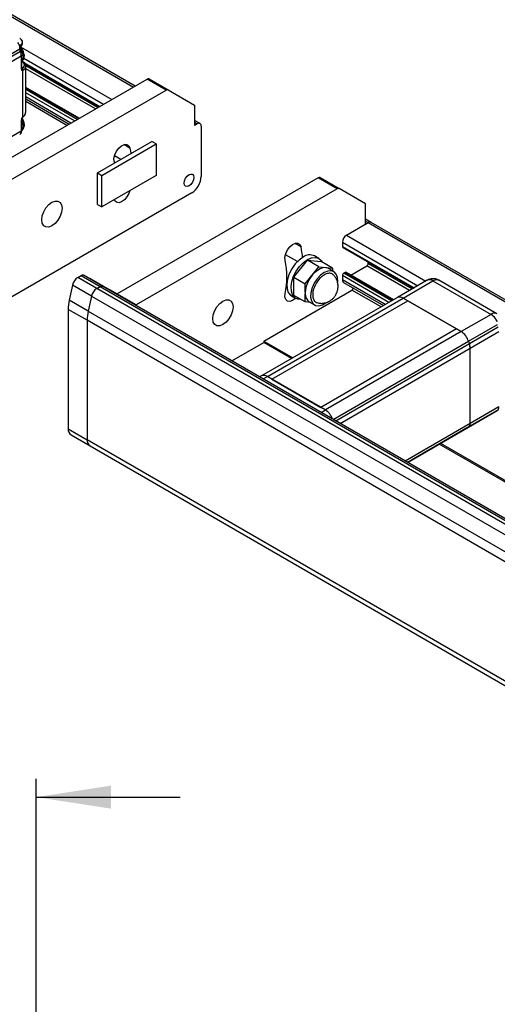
# Model space of a CAD drawing. Header units: millimetres. Extents: x 0 to 1118, y 0 to 864.
# Tile 18 of 21: x 878 to 961, y 371 to 542. Entities that reach past the tile are written whole.
import ezdxf

# ---------------------------------------------------------------- set-up
doc = ezdxf.new("R2010")
doc.units = ezdxf.units.MM
doc.layers.add('DIMENSIONS', color=140, linetype='Continuous', lineweight=25)
doc.styles.add('SLDTEXTSTYLE0', font='TXT', dxfattribs={"width": 0.75})
doc.dimstyles.new('SLDDIMSTYLE4', dxfattribs={"dimtxt": 13, "dimasz": 13, "dimexe": 0, "dimexo": 0.0625, "dimgap": 3.25, "dimtad": 0, "dimtih": 1, "dimtoh": 1, "dimdec": 1, "dimrnd": 1e-09, "dimzin": 12, "dimdsep": 46, "dimtxsty": 'SLDTEXTSTYLE0', "dimsah": 1, "dimcen": 0.09, "dimadec": 0, "dimazin": 3, "dimtfac": 1, "dimtdec": 1, "dimtmove": 0, "dimatfit": 0, "dimfxl": 0, "dimfrac": 2, "dimtolj": 1, "dimtzin": 12, "dimarcsym": 0})

# ---------------------------------------------------------------- blocks, each defined once
blk = doc.blocks.new('_D_10')
at = {"layer": 'DIMENSIONS'}
for p, q in [((843.23, 365.14), (843.23, 410.55)), ((880.73, 355.73), (880.73, 410.55)), ((780.42, 409.29), (776.46, 409.29)), ((776.46, 409.29), (776.46, 388.65)), ((814.04, 409.29), (818, 409.29)), ((818, 409.29), (818, 388.65)), ((843.23, 407.37), (824.6, 407.37)), ((880.73, 407.37), (905.73, 407.37)), ((776.46, 388.65), (780.42, 388.65)), ((818, 388.65), (814.04, 388.65))]:
    blk.add_line(p, q, dxfattribs=at)
for points in [[(843.23, 407.37), (830.23, 409.37), (830.23, 405.37)], [(880.73, 407.37), (893.73, 405.37), (893.73, 409.37)]]:
    blk.add_solid(points, dxfattribs=at)
at = {"layer": 'DIMENSIONS', "char_height": 13, "attachment_point": 1, "style": 'SLDTEXTSTYLE0'}
for s, insert in [('37.5', (780.42, 428.68)), ('1.48', (780.42, 405.41))]:
    blk.add_mtext(s, dxfattribs=dict(at, insert=insert))

msp = doc.modelspace()

# ---------------------------------------------------------------- linework, layer by layer
for p, q in [((897.89213, 530.79241), (741.3298, 621.17392)), ((741.3298, 620.8358), (897.59927, 530.62335)), ((878.03089, 538.93462), (877.98207, 538.98264)), ((872.85157, 534.36016), (877.86716, 537.25559)), ((877.99466, 536.79836), (872.99777, 533.91371)), ((877.90315, 537.07779), (877.99466, 536.79836)), ((877.98697, 537.16035), (877.96189, 537.28551)), ((878.07719, 536.88798), (877.98568, 537.16741)), ((878.0054, 537.58048), (893.82804, 528.44626)), ((873.13027, 533.14705), (878.12716, 536.03169)), ((878.12716, 536.03169), (878.12716, 533.75359)), ((878.20526, 533.86245), (878.20526, 536.14055)), ((878.54566, 534.90075), (891.77721, 527.26234)), ((878.59332, 535.60813), (892.41371, 527.62979)), ((878.20526, 533.92618), (878.30113, 533.87084)), ((878.31572, 533.4853), (878.31572, 525.36651)), ((878.76635, 534.6606), (891.67955, 527.20597)), ((878.89372, 534.34515), (891.47002, 527.08501)), ((878.90151, 526.24127), (878.90151, 534.24337)), ((890.99858, 526.81285), (878.90151, 533.79634)), ((865.07416, 511.847), (899.998, 532.0081)), ((903.29783, 530.10315), (899.998, 532.0081)), ((900.33133, 532.04109), (903.63117, 530.13614)), ((868.37346, 509.94174), (903.29783, 530.10315)), ((888.1972, 525.19565), (878.90151, 530.56194)), ((878.90151, 530.44923), (888.09958, 525.13929)), ((887.86388, 525.00322), (878.90151, 530.17709)), ((903.63117, 530.13614), (908.20714, 527.49363)), ((887.39244, 524.73107), (878.90151, 529.63277)), ((886.75594, 524.36362), (878.90151, 528.89789)), ((878.90151, 528.55963), (886.46296, 524.19449)), ((886.04845, 523.9552), (878.90151, 528.08104)), ((908.20714, 527.49363), (908.20714, 523.95529)), ((878.12716, 524.88052), (878.12716, 522.96351)), ((878.20526, 523.07236), (878.20526, 524.98937)), ((909.1785, 524.27693), (908.20714, 524.83769)), ((878.12716, 522.96351), (873.13027, 520.07887)), ((908.20714, 524.49956), (908.67854, 524.22742)), ((908.67854, 524.22742), (908.20714, 523.95529)), ((909.38565, 523.81909), (909.38565, 515.10932)), ((891.39406, 515.70056), (900.82215, 521.14328)), ((892.10116, 515.29236), (901.52925, 520.73508)), ((897.00842, 520.01409), (895.94835, 520.62605)), ((901.52925, 520.73508), (900.82215, 521.14328)), ((901.52925, 520.73508), (901.52925, 515.29147)), ((895.4175, 518.02324), (894.30735, 518.66412)), ((894.25248, 517.68839), (894.31585, 517.38727)), ((891.39406, 510.25695), (891.39406, 515.70056)), ((891.39406, 515.70056), (892.10116, 515.29236)), ((892.10116, 509.84875), (892.10116, 515.29236)), ((901.52925, 515.29147), (892.10116, 509.84875)), ((929.69649, 514.86353), (894.77265, 494.70243)), ((932.99632, 512.95858), (929.69649, 514.86353)), ((930.02982, 514.89652), (933.32965, 512.99157)), ((932.99632, 512.95858), (898.07194, 492.79717)), ((937.90563, 510.34906), (933.32965, 512.99157)), ((907.73574, 512.25158), (861.53809, 485.58225)), ((891.39406, 510.25695), (892.10116, 509.84875)), ((937.90563, 506.81072), (937.90563, 510.34906)), ((938.87699, 507.13236), (937.90563, 507.69312)), ((934.60579, 504.90576), (938.37703, 507.08285)), ((937.90563, 507.35499), (938.37703, 507.08285)), ((937.90563, 506.81072), (938.37703, 507.08285)), ((938.37703, 507.08285), (1094.17496, 417.14262)), ((1094.46782, 417.31169), (938.87699, 507.13236)), ((934.60579, 504.90576), (948.39121, 496.94761)), ((926.7069, 502.86952), (925.64684, 503.48148)), ((933.89869, 503.68102), (933.89869, 502.94613)), ((933.89869, 503.68102), (946.97688, 496.13114)), ((933.89869, 502.94613), (946.34038, 495.7637)), ((933.96774, 502.79352), (946.24272, 495.70732)), ((926.07832, 500.32313), (924.00583, 501.51955)), ((929.8174, 500.85883), (929.06316, 501.29425)), ((925.45405, 497.60596), (927.81759, 500.54618)), ((927.43891, 496.46012), (929.80245, 499.40035)), ((929.80245, 499.40035), (927.81759, 500.54618)), ((927.81759, 500.54618), (930.18113, 500.33485)), ((929.80245, 499.40035), (932.16599, 499.18901)), ((932.16599, 499.18901), (930.18113, 500.33485)), ((932.40214, 498.58577), (931.45933, 499.13004)), ((932.16599, 499.18901), (932.16599, 498.72209)), ((935.33995, 497.98072), (938.14133, 499.59792)), ((945.56174, 495.3142), (938.14133, 499.59792)), ((938.37703, 500.00616), (938.37703, 500.24809)), ((938.37703, 500.00616), (946.03319, 495.58636)), ((887.9408, 497.563), (888.526, 497.90083)), ((891.24063, 495.65805), (887.9408, 497.563)), ((888.526, 497.90083), (891.82583, 495.99587)), ((892.24247, 496.03713), (888.94263, 497.94208)), ((890.19614, 497.34463), (893.49597, 495.43968)), ((924.23208, 497.54004), (924.41179, 497.4363)), ((925.45405, 497.60596), (927.43891, 496.46012)), ((925.45405, 494.4544), (925.45405, 497.60596)), ((933.89869, 497.88358), (933.89869, 497.14869)), ((941.9556, 493.23242), (933.89869, 497.88358)), ((934.37009, 498.4279), (934.13439, 498.29183)), ((942.42705, 493.50458), (934.13439, 498.29183)), ((934.37009, 498.4279), (942.66275, 493.64065)), ((942.76037, 493.697), (934.53674, 498.4444)), ((887.03427, 496.25004), (886.46821, 493.63543)), ((890.3341, 494.34509), (887.03427, 496.25004)), ((891.24063, 495.65805), (891.82583, 495.99587)), ((1056.23222, 400.41043), (891.24063, 495.65805)), ((891.82583, 495.99587), (1056.81742, 400.74826)), ((1057.23405, 400.78952), (892.24247, 496.03713)), ((924.21649, 497.08238), (924.31674, 497.02451)), ((927.43891, 495.02466), (927.43891, 496.46012)), ((941.3191, 492.86498), (933.89869, 497.14869)), ((934.10583, 496.69085), (941.02613, 492.69585)), ((948.62358, 497.08176), (943.43813, 494.08826)), ((944.43805, 493.98925), (949.6235, 496.98274)), ((948.8515, 497.19466), (948.63387, 497.06258)), ((949.6235, 496.98274), (959.702, 491.16455)), ((960.70192, 491.26356), (950.62257, 497.08225)), ((890.3341, 494.34509), (889.76804, 491.73048)), ((890.3341, 494.34509), (1055.32568, 399.09748)), ((898.07194, 492.79717), (893.49597, 495.43968)), ((943.43813, 494.08826), (919.8679, 480.48146)), ((920.22796, 486.53494), (935.5486, 495.37937)), ((920.86782, 480.38245), (944.43805, 493.98925)), ((925.06348, 494.36586), (925.81773, 493.93044)), ((927.43891, 493.30856), (925.45405, 494.4544)), ((927.43891, 493.30856), (927.43891, 494.74402)), ((940.61161, 492.45655), (935.5486, 495.37937)), ((954.51655, 488.17105), (944.43805, 493.98925)), ((944.43805, 493.98925), (945.23466, 493.52937)), ((889.76804, 491.73048), (886.46821, 493.63543)), ((921.66443, 479.92257), (945.23466, 493.52937)), ((928.35026, 493.22707), (927.43891, 493.30856)), ((928.12626, 493.35638), (929.06907, 492.81211)), ((945.23466, 493.52937), (953.71994, 488.63092)), ((889.58666, 490.1303), (886.28683, 492.03525)), ((886.28683, 492.03525), (886.28683, 471.29541)), ((889.76804, 491.73048), (1054.75962, 396.48287)), ((959.702, 491.16455), (954.51655, 488.17105)), ((889.58666, 490.1303), (889.58666, 469.39046)), ((1054.57824, 394.88269), (889.58666, 490.1303)), ((955.79826, 486.48822), (960.81385, 489.38366)), ((960.94135, 488.92642), (955.94446, 486.04178)), ((953.71994, 488.63092), (930.14971, 475.02412)), ((954.51655, 488.17105), (930.94632, 474.56425)), ((953.71994, 488.63092), (954.51655, 488.17105)), ((956.07696, 485.27512), (961.07385, 488.15976)), ((914.70098, 483.07211), (920.22796, 486.26276)), ((920.22796, 486.53494), (925.29097, 483.61213)), ((920.22796, 486.53494), (920.22796, 486.26276)), ((925.05523, 483.47604), (920.22796, 486.26276)), ((932.29086, 472.91769), (955.79826, 486.48822)), ((955.94446, 486.04178), (932.75063, 472.65227)), ((955.79826, 486.48822), (955.94446, 486.04178)), ((933.4809, 472.23069), (956.07696, 485.27512)), ((956.07696, 472.20693), (956.07696, 485.27512)), ((919.8679, 480.48146), (919.52825, 480.28538)), ((920.11397, 479.94726), (920.86782, 480.38245)), ((921.66443, 479.92257), (920.86782, 480.38245)), ((930.94632, 474.56425), (920.86782, 480.38245)), ((921.66443, 479.92257), (930.14971, 475.02412)), ((961.07385, 475.09157), (956.07696, 472.20693)), ((930.94632, 474.56425), (930.14971, 475.02412)), ((930.19247, 474.12906), (930.94632, 474.56425)), ((960.64289, 474.39174), (955.646, 471.5071)), ((955.80082, 471.5965), (960.79771, 474.48115)), ((960.79771, 474.48115), (960.64289, 474.39174)), ((956.07696, 472.20693), (944.79951, 465.6966)), ((886.28683, 471.29541), (889.58666, 469.39046)), ((886.77017, 470.22711), (890.07001, 468.32216)), ((945.19014, 465.47109), (955.80082, 471.5965)), ((955.646, 471.5071), (945.19017, 465.47107)), ((955.646, 471.5071), (955.80082, 471.5965)), ((1054.57824, 374.14285), (889.58666, 469.39046)), ((890.07001, 468.32216), (1055.06159, 373.07455)), ((1042.9169, 415.43595), (950.71714, 468.66173)), ((950.95288, 468.79782), (1043.15264, 415.57204))]:
    msp.add_line(p, q)
at = {"flags": 128}
for points in [[(877.98568, 537.16741), (877.98643, 537.1567), (877.97911, 537.13938), (877.9623, 537.11995), (877.93666, 537.09915), (877.90315, 537.07779)], [(878.07719, 536.88798), (878.07794, 536.87727), (878.07062, 536.85995), (878.05381, 536.84052), (878.02816, 536.81972), (877.99466, 536.79836)], [(878.20526, 535.06127), (878.41709, 535.32731), (878.5068, 535.79632)], [(878.5068, 523.82039), (878.41709, 524.39297), (878.20526, 524.90358)], [(878.2044, 523.08473), (878.41709, 523.35138), (878.5068, 523.82039)], [(894.25248, 517.68839), (894.22678, 518.23994), (894.37037, 518.86522), (894.66596, 519.48881), (895.07787, 520.0355), (895.55643, 520.43936), (896.04392, 520.65166), (896.48154, 520.6468), (896.81651, 520.42538), (897.00842, 520.01409)], [(897.00842, 520.01409), (897.16397, 519.211), (897.18978, 519.04636)], [(907.26433, 513.44922), (906.93961, 513.33635), (906.66433, 513.38983), (906.48039, 513.60154), (906.4158, 513.93922), (906.48039, 514.35148), (906.66433, 514.77555), (906.93961, 515.14687), (907.26433, 515.40891), (907.58905, 515.52178), (907.86433, 515.4683), (908.04827, 515.2566), (908.11286, 514.91891), (908.04827, 514.50665), (907.86433, 514.08258), (907.58905, 513.71126), (907.26433, 513.44922)], [(896.98352, 512.66728), (896.81651, 512.15641), (896.48154, 511.54824), (896.04392, 511.03812), (895.55643, 510.68758), (895.07787, 510.5389), (894.66596, 510.61), (894.37037, 510.89232), (894.27737, 511.10505)], [(883.4584, 506.53807), (882.91213, 506.32263), (882.41934, 506.32809), (882.02825, 506.55394), (881.77716, 506.97805), (881.69064, 507.55891), (881.77716, 508.23967), (882.02825, 508.95369), (882.41934, 509.63107), (882.91213, 510.20551), (883.4584, 510.62078), (884.00467, 510.83622), (884.49747, 510.83075), (884.88856, 510.60491), (885.13965, 510.1808), (885.22617, 509.59993), (885.13965, 508.91917), (884.88856, 508.20516), (884.49747, 507.52778), (884.00467, 506.95334), (883.4584, 506.53807)], [(923.95097, 500.54382), (923.92526, 501.09537), (924.06886, 501.72065), (924.36444, 502.34424), (924.77636, 502.89093), (925.25492, 503.29478), (925.74241, 503.50709), (926.18003, 503.50223), (926.51499, 503.28081), (926.7069, 502.86952)], [(927.06332, 501.09622), (926.35992, 500.58754), (925.70071, 499.9056), (925.12713, 499.09324), (924.6752, 498.20152), (924.37332, 497.28645), (924.24047, 496.40554), (924.28499, 495.61414), (924.50408, 494.96197), (924.88398, 494.49001), (925.06348, 494.36586)], [(927.81757, 500.6608), (928.52097, 500.96425), (929.18017, 501.04341), (929.75376, 500.8933), (930.20569, 500.52336), (930.40635, 500.20483)], [(926.6786, 493.74748), (926.15506, 493.79251), (925.63822, 494.0546), (925.25833, 494.52655), (925.03924, 495.17872), (924.99472, 495.97012), (925.12757, 496.85103), (925.42945, 497.7661), (925.88137, 498.65783), (926.45496, 499.47018), (927.11416, 500.15212), (927.81757, 500.6608)], [(931.45933, 499.13004), (931.1821, 499.24396), (930.62677, 499.27039), (930.0116, 499.07957), (929.38071, 498.68521), (928.77941, 498.11559), (928.25082, 497.4116), (927.8329, 496.62377), (927.55563, 495.80862), (927.43891, 495.02466)], [(930.7356, 498.42074), (930.09969, 497.9527), (929.51093, 497.31751), (929.01301, 496.56228), (928.64284, 495.74302), (928.42788, 494.92049), (928.38408, 494.15569), (928.51467, 493.50535), (928.80999, 493.01769), (929.24812, 492.7289), (929.79656, 492.66037), (930.41466, 492.81721), (931.04767, 493.18125)], [(933.08199, 496.79525), (933.08713, 496.8707), (933.04333, 497.58493), (932.82837, 498.15927), (932.4582, 498.55115), (931.96028, 498.73149), (931.37152, 498.68692), (930.7356, 498.42074)], [(891.82583, 495.99587), (892.05133, 496.07426), (892.24247, 496.03713)], [(925.79485, 493.94364), (925.74241, 493.89355), (925.25492, 493.54301), (924.77636, 493.39433), (924.36444, 493.46543), (924.06886, 493.74775), (923.92526, 494.20724), (923.95097, 494.78846)], [(913.15689, 489.3935), (912.61062, 489.17806), (912.11782, 489.18352), (911.72673, 489.40937), (911.47564, 489.83348), (911.38912, 490.41434), (911.47564, 491.0951), (911.72673, 491.80912), (912.11782, 492.4865), (912.61062, 493.06094), (913.15689, 493.4762), (913.70316, 493.69165), (914.19596, 493.68618), (914.58704, 493.46034), (914.83813, 493.03623), (914.92465, 492.45536), (914.83813, 491.7746), (914.58704, 491.06059), (914.19596, 490.38321), (913.70316, 489.80877), (913.15689, 489.3935)]]:
    msp.add_lwpolyline(points, dxfattribs=at)
for centre, radius, start, end in [((875.92761, 535.66828), 2.58237, 2.8418726, 38.6472635), ((875.63385, 535.99556), 2.49357, 0.8303024, 18.780643), ((878.07181, 536.12724), 0.13412, 5.6947993, 65.6253417), ((878.07181, 536.15386), 0.13412, 294.3746583, 354.3052007), ((877.92827, 534.16341), 0.97652, 4.6965459, 66.6235951), ((878.07181, 533.87575), 0.13412, 294.3747379, 354.3052915), ((878.02444, 534.28983), 0.87829, 304.0689838, 356.967809), ((900.19328, 531.73553), 0.33531, 65.6860478, 125.6181727), ((903.49311, 529.83058), 0.33531, 65.6860478, 125.6181727), ((878.07778, 524.99838), 0.1278, 292.7319218, 356.0153311), ((878.02444, 526.28772), 0.87829, 304.0689659, 356.9678171), ((877.45961, 522.89782), 0.67077, 305.6980385, 5.620379), ((878.07181, 523.08567), 0.13412, 294.374662, 354.3051775), ((908.95458, 523.88901), 0.43671, 350.785963, 129.2032852), ((905.80348, 515.27233), 3.58588, 302.6054783, 357.3945215), ((929.89176, 514.59096), 0.33531, 65.6860478, 125.6181727), ((933.19159, 512.68601), 0.33531, 65.6860478, 125.6181727), ((938.66995, 506.67397), 0.50298, 65.692881, 125.6175775), ((935.4339, 503.61116), 1.5368, 122.6054783, 177.3945215), ((912.63169, 499.73495), 14.42003, 5.2466929, 12.5549457), ((934.05725, 502.92594), 0.15984, 172.7441705, 235.9436491), ((928.22513, 499.56029), 1.92584, 64.2055259, 127.1049325), ((909.55728, 497.66614), 14.67853, 348.6941151, 11.3058849), ((937.86529, 500.02945), 0.51227, 302.6054783, 357.3945215), ((889.07667, 495.8093), 2.08941, 122.9310146, 167.8225723), ((888.7701, 497.56009), 0.41915, 65.692881, 125.6175775), ((890.0653, 497.08831), 0.28779, 62.9579144, 111.7635365), ((934.41043, 497.86029), 0.51227, 122.6054783, 177.3945215), ((934.46773, 498.2916), 0.16766, 65.692881, 125.6175775), ((892.3765, 493.90435), 2.08941, 122.9310146, 167.8225723), ((892.06993, 495.65514), 0.41915, 65.692881, 125.6175775), ((934.38869, 497.09461), 0.49298, 173.7011525, 234.9866671), ((935.26405, 495.81811), 0.52294, 302.9658669, 349.7601391), ((948.9692, 496.47811), 0.69559, 98.728627, 119.7933182), ((948.982, 495.98753), 1.18404, 57.1949926, 95.7371697), ((893.36513, 495.18336), 0.28779, 62.9579144, 111.7635365), ((929.01917, 494.66274), 1.58236, 177.0555397, 235.6468882), ((943.85313, 493.18082), 0.99784, 54.1134907, 114.5760509), ((893.88767, 491.98408), 7.60101, 167.4521721, 179.6142635), ((897.1875, 490.07913), 7.60101, 167.4521721, 179.6142635), ((960.28539, 490.37152), 0.9845, 64.9704719, 126.3399865), ((952.83492, 485.56073), 3.1051, 17.3794777, 57.2093598), ((953.58365, 485.23898), 2.49357, 0.8303024, 18.780643), ((920.2829, 479.57401), 0.99784, 54.1134907, 114.5760509), ((960.4063, 475.02588), 0.67077, 305.6980385, 5.620379), ((929.27038, 471.96086), 3.0962, 19.0604511, 57.2284881), ((955.40942, 472.14124), 0.67077, 305.6980385, 5.620379), ((887.39676, 471.1541), 1.11889, 172.7441705, 235.9436492), ((890.69659, 469.24915), 1.11889, 172.7441704, 235.9436492)]:
    msp.add_arc(centre, radius, start, end)
for points in [[(877.89364, 537.71535), (877.79061, 537.93619), (877.6616, 538.14983), (877.51518, 538.34208)], [(878.00385, 538.96578), (877.95646, 539.00327), (877.90639, 539.03672), (877.85411, 539.06581)], [(877.90315, 537.07779), (877.88454, 537.13411), (877.8724, 537.1942), (877.86716, 537.25559)], [(878.12716, 536.2494), (878.12716, 536.45607), (878.08796, 536.68288), (878.01233, 536.91384)], [(878.12716, 533.75359), (878.12716, 533.59803), (878.19906, 533.49573), (878.31572, 533.4853)], [(878.30113, 533.87084), (878.27883, 533.84631), (878.25039, 533.83458), (878.22144, 533.83716)], [(878.31572, 525.36651), (878.19906, 525.22138), (878.12716, 525.03608), (878.12716, 524.88052)], [(927.43891, 495.02466), (927.43473, 494.92879), (927.43473, 494.83507), (927.43891, 494.74402)], [(960.46187, 490.47014), (960.23634, 490.76624), (959.9694, 491.01019), (959.702, 491.16455)], [(960.84033, 489.84342), (960.7373, 490.06426), (960.60829, 490.2779), (960.46187, 490.47014)]]:
    msp.add_open_spline(points, degree=3)
for points, knots in [([(878.04073, 537.67756), (878.06235, 537.69351), (878.17266, 537.77489), (878.30321, 537.97731), (878.39308, 538.30394), (878.29803, 538.64983), (878.13751, 538.8732), (878.00722, 538.95743), (877.98758, 538.97013)], [0, 0, 0, 0, 0.0492474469, 0.2512289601, 0.4695173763, 0.7212839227, 0.9579902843, 1, 1, 1, 1]), ([(878.00385, 538.96578), (878.18849, 538.81972), (878.29353, 538.64063), (878.30764, 538.27908), (878.21667, 538.09744), (878.0436, 537.94673)], [0, 0, 0, 0, 0.5, 0.5, 1, 1, 1, 1]), ([(877.86716, 537.25559), (877.865, 537.27634), (877.86069, 537.31761), (877.85727, 537.37992), (877.8563, 537.44189), (877.85879, 537.52078), (877.86717, 537.61437), (877.88497, 537.68229), (877.89364, 537.71535)], [0, 0, 0, 0, 0.13333836, 0.265168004, 0.396213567, 0.527212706, 0.769882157, 1, 1, 1, 1]), ([(877.86716, 537.25559), (877.89267, 537.26), (877.91637, 537.26498), (877.95073, 537.27503), (877.96107, 537.28005), (877.96274, 537.28857), (877.95407, 537.29202), (877.92257, 537.29659), (877.90007, 537.29773), (877.87548, 537.29797)], [0, 0, 0, 0, 0.25, 0.25, 0.5, 0.5, 0.75, 0.75, 1, 1, 1, 1]), ([(877.89363, 537.71535), (877.90141, 537.73431), (877.91642, 537.77094), (877.94198, 537.81934), (877.96786, 537.86075), (877.99368, 537.89525), (878.01866, 537.9238), (878.03557, 537.93934), (878.04359, 537.94672)], [0, 0, 0, 0, 0.201536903, 0.389224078, 0.562895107, 0.722603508, 0.868337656, 1, 1, 1, 1]), ([(877.9898, 537.57784), (877.99036, 537.57851), (877.99775, 537.58739), (877.99269, 537.61186), (877.97375, 537.64742), (877.93926, 537.68318), (877.9083, 537.70501), (877.89364, 537.71535)], [0, 0, 0, 0, 0.02176055, 0.28983789, 0.54720988, 0.785529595, 1, 1, 1, 1]), ([(877.9621, 537.28337), (877.9592, 537.33828), (877.95369, 537.44288), (877.97905, 537.53509), (877.9911, 537.57889)], [0, 0, 0, 0, 0.5250464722, 1, 1, 1, 1]), ([(877.99012, 537.57639), (877.99916, 537.59822), (878.0162, 537.63941), (878.03672, 537.66207), (878.04636, 537.67271)], [0, 0, 0, 0, 0.530059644, 1, 1, 1, 1]), ([(878.16155, 535.03324), (878.25558, 535.10245), (878.43365, 535.23352), (878.62727, 535.58713), (878.69449, 536.02814), (878.61842, 536.49876), (878.45758, 536.91676), (878.25389, 537.27702), (878.07377, 537.45754), (877.99219, 537.5393)], [0, 0, 0, 0, 0.134036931, 0.25387031, 0.45037512, 0.605667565, 0.749583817, 0.886574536, 1, 1, 1, 1]), ([(878.0436, 537.94673), (878.05556, 537.92527), (878.07946, 537.88237), (878.09535, 537.81573), (878.09412, 537.7546), (878.07761, 537.70436), (878.05496, 537.68301), (878.04476, 537.6734)], [0, 0, 0, 0, 0.2074963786, 0.4149927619, 0.6224891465, 0.8299855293, 1, 1, 1, 1]), ([(878.22536, 535.08826), (878.31363, 535.02449), (878.53414, 534.86518), (878.66252, 534.53923), (878.6109, 534.17484), (878.40216, 533.96998), (878.30113, 533.87084)], [0, 0, 0, 0, 0.185133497, 0.462491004, 0.739848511, 1, 1, 1, 1]), ([(878.2096, 533.82455), (878.20903, 533.82516), (878.20787, 533.8264), (878.20617, 533.85028), (878.20529, 533.86259)], [0, 0, 0, 0, 0.4846706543, 1, 1, 1, 1]), ([(878.31572, 533.4853), (878.34073, 533.54975), (878.34484, 533.62303), (878.30948, 533.75499), (878.27145, 533.80829), (878.22144, 533.83716)], [0, 0, 0, 0, 0.5, 0.5, 1, 1, 1, 1]), ([(878.30113, 533.87084), (878.3575, 533.84706), (878.41353, 533.79997), (878.49325, 533.68572), (878.51646, 533.61928), (878.51646, 533.56228)], [0, 0, 0, 0, 0.5, 0.5, 1, 1, 1, 1]), ([(878.51646, 533.56228), (878.50339, 533.55259), (878.47752, 533.53342), (878.43722, 533.51197), (878.39674, 533.49654), (878.35602, 533.48702), (878.32918, 533.48588), (878.31572, 533.4853)], [0, 0, 0, 0, 0.205040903, 0.405832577, 0.604075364, 0.801535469, 1, 1, 1, 1]), ([(878.15049, 523.05681), (878.15886, 523.05961), (878.29818, 523.1063), (878.49871, 523.35125), (878.65333, 523.71312), (878.67993, 524.07871), (878.63906, 524.41388), (878.54312, 524.7552), (878.42566, 524.98209), (878.36503, 525.09922)], [0, 0, 0, 0, 0.012252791, 0.204160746, 0.404296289, 0.562664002, 0.69239122, 0.841196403, 1, 1, 1, 1]), ([(878.2053, 524.98943), (878.20529, 524.98957), (878.20439, 525.00051), (878.2081, 525.03697), (878.22036, 525.09122), (878.242, 525.15566), (878.26617, 525.2015), (878.27998, 525.22771)], [0, 0, 0, 0, 0.00332946, 0.265944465, 0.472185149, 0.698209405, 1, 1, 1, 1]), ([(878.31572, 525.36651), (878.32918, 525.38173), (878.35602, 525.41209), (878.39674, 525.45398), (878.43722, 525.49281), (878.47752, 525.52871), (878.50339, 525.54962), (878.51646, 525.56018)], [0, 0, 0, 0, 0.198463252, 0.395922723, 0.594165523, 0.794957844, 1, 1, 1, 1]), ([(878.32958, 525.30823), (878.33397, 525.31203), (878.3441, 525.3208), (878.32599, 525.34998), (878.31572, 525.36651)], [0, 0, 0, 0, 0.433303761, 1, 1, 1, 1]), ([(878.33162, 525.30491), (878.35453, 525.33189), (878.40054, 525.38606), (878.44112, 525.42068), (878.46149, 525.43806)], [0, 0, 0, 0, 0.498131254, 1, 1, 1, 1]), ([(878.51646, 525.56018), (878.51369, 525.53244), (878.50852, 525.48056), (878.47503, 525.45248), (878.45945, 525.43942)], [0, 0, 0, 0, 0.5346919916, 1, 1, 1, 1]), ([(878.46311, 525.44382), (878.54823, 525.51181), (878.66763, 525.60718), (878.72891, 525.73082), (878.7465, 525.76631)], [0, 0, 0, 0, 0.712944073, 1, 1, 1, 1]), ([(878.7465, 525.76631), (878.78889, 525.82993), (878.88054, 525.96749), (878.88285, 526.12673), (878.8841, 526.21233)], [0, 0, 0, 0, 0.462482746, 1, 1, 1, 1]), ([(877.85679, 522.36281), (877.86537, 522.36587), (877.97568, 522.40521), (878.11383, 522.60844), (878.20485, 522.86634), (878.20037, 523.04591), (878.19892, 523.10397)], [0, 0, 0, 0, 0.033092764, 0.425579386, 0.814284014, 1, 1, 1, 1]), ([(932.40637, 497.94512), (932.28594, 498.05845), (932.02812, 498.30107), (931.44116, 498.32752), (930.76814, 498.08387), (930.08782, 497.56538), (929.48291, 496.83892), (929.01988, 495.98385), (928.75186, 495.09832), (928.70708, 494.27774), (928.89762, 493.63053), (929.22593, 493.23118), (929.53233, 493.18238), (929.64774, 493.164)], [0, 0, 0, 0, 0.083633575, 0.1790453, 0.274457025, 0.36986875, 0.465280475, 0.5606922, 0.656103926, 0.751515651, 0.846927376, 0.942339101, 1, 1, 1, 1]), ([(932.74846, 494.55273), (932.86414, 494.79381), (933.03059, 495.14069), (933.13676, 495.71339), (933.15586, 496.24685), (933.03545, 496.88822), (932.79359, 497.48477), (932.52289, 497.80479), (932.40505, 497.9441)], [0, 0, 0, 0, 0.218963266, 0.315061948, 0.478162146, 0.655967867, 0.850239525, 1, 1, 1, 1]), ([(950.61173, 497.05987), (950.49022, 497.13142), (950.17442, 497.31741), (949.63124, 497.37361), (949.16112, 497.31099), (948.92931, 497.22389), (948.8515, 497.19466)], [0, 0, 0, 0, 0.22913935, 0.595574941, 0.864254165, 1, 1, 1, 1]), ([(950.61731, 497.07106), (950.57902, 497.09561), (950.46852, 497.16644), (950.23568, 497.18661), (949.93848, 497.1416), (949.72849, 497.03569), (949.6235, 496.98274)], [0, 0, 0, 0, 0.150193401, 0.433462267, 0.716731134, 1, 1, 1, 1]), ([(929.64582, 493.14821), (929.84418, 493.1138), (930.28742, 493.03691), (930.9795, 493.15398), (931.59022, 493.40171), (932.06414, 493.72813), (932.44687, 494.09061), (932.64317, 494.3914), (932.74846, 494.55273)], [0, 0, 0, 0, 0.165155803, 0.369036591, 0.568384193, 0.704734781, 0.841636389, 1, 1, 1, 1])]:
    msp.add_open_spline(points, degree=3, knots=knots)

# ---------------------------------------------------------------- dimensions: what is measured, and where the dimension line sits
at = {"layer": 'DIMENSIONS'}
dim = msp.add_linear_dim(base=(880.73171, 407.37166), p1=(843.23171, 363.87166), p2=(880.73171, 354.45745), dimstyle='SLDDIMSTYLE4', dxfattribs=at)
dim.commit()
dim.dimension.update_dxf_attribs({"geometry": '_D_10', "text_midpoint": (797.23171, 407.37166), "dimtype": 160})

doc.saveas('drawing.dxf')
